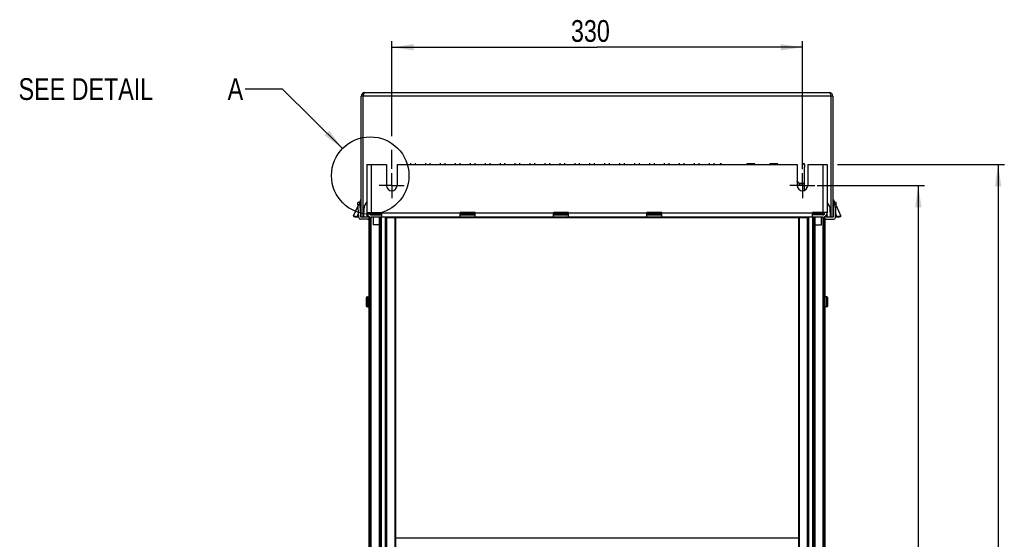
# Model space of a CAD drawing. Extents: x 0 to 841, y 0 to 594.
# Tile 134 of 135: x 505 to 663, y 344 to 427. Entities that reach past the tile are written whole.
import ezdxf

# ---------------------------------------------------------------- set-up
doc = ezdxf.new("R2010")
doc.units = 0
doc.header["$LTSCALE"] = 46.255
doc.linetypes.add('CENTER', pattern=[0.6, 0.375, -0.075, 0.075, -0.075])
doc.layers.get('0').update_dxf_attribs({"linetype": 'CONTINUOUS'})
for name, color, linetype in [('CHAMFERS', 7, 'CONTINUOUS'), ('DATUM_AXIS', 7, 'CONTINUOUS'), ('ROUNDS', 7, 'CONTINUOUS')]:
    doc.layers.add(name, color=color, linetype=linetype)
doc.styles.get("Standard").update_dxf_attribs({"font": 'txt', "width": 0.8})
doc.dimstyles.get("Standard").update_dxf_attribs({"dimtxt": 2.5, "dimasz": 2.5, "dimexe": 1.25, "dimexo": 0.625, "dimtad": 1, "dimcen": 2.5, "dimazin": 3, "dimtfac": 1, "dimtmove": 0, "dimatfit": 3})

# ---------------------------------------------------------------- blocks, each defined once
blk = doc.blocks.new('_FILLED')
at = {"color": 0, "linetype": 'BYBLOCK'}
blk.add_solid([(0, 0), (-1, 0.143), (-1, -0.143)], dxfattribs=at)
blk = doc.blocks.new('*D6')
at = {"color": 2, "linetype": 'CONTINUOUS'}
for p, q in [((632.69, 400.81), (649.96, 400.81)), ((648.96, 400.81), (648.96, 337.71)), ((648.96, 274.61), (648.96, 337.71)), ((632.92, 274.61), (649.96, 274.61))]:
    blk.add_line(p, q, dxfattribs=at)
at = {"color": 2, "linetype": 'CONTINUOUS', "xscale": 3.5, "yscale": 3.5, "zscale": 3.5}
for p, rotation in [((648.96, 400.81), 90), ((648.96, 274.61), 270)]:
    blk.add_blockref('_FILLED', p, dxfattribs=dict(at, rotation=rotation))
at = {"color": 5, "linetype": 'CONTINUOUS', "width": 0.8}
blk.add_text('631', height=3.5, rotation=90, dxfattribs=at).set_placement((648.08, 333.51))
blk = doc.blocks.new('*D8')
at = {"color": 2, "linetype": 'CONTINUOUS'}
for p, q in [((635.98, 404.21), (662.79, 404.21)), ((661.79, 404.21), (661.79, 338.21)), ((661.79, 272.21), (661.79, 338.21)), ((634.55, 272.21), (662.79, 272.21))]:
    blk.add_line(p, q, dxfattribs=at)
at = {"color": 2, "linetype": 'CONTINUOUS', "xscale": 3.5, "yscale": 3.5, "zscale": 3.5}
for p, rotation in [((661.79, 404.21), 90), ((661.79, 272.21), 270)]:
    blk.add_blockref('_FILLED', p, dxfattribs=dict(at, rotation=rotation))
at = {"color": 5, "linetype": 'CONTINUOUS', "width": 0.8}
blk.add_text('660', height=3.5, rotation=90, dxfattribs=at).set_placement((660.91, 334.01))
blk = doc.blocks.new('*D13')
at = {"color": 2, "linetype": 'CONTINUOUS'}
for p, q in [((564.34, 408.77), (564.34, 424.04)), ((564.34, 423.04), (597.34, 423.04)), ((630.34, 423.04), (597.34, 423.04)), ((630.34, 403.45), (630.34, 424.04)), ((564.34, 403.52), (564.34, 406.55))]:
    blk.add_line(p, q, dxfattribs=at)
at = {"color": 2, "linetype": 'CONTINUOUS', "xscale": 3.5, "yscale": 3.5, "zscale": 3.5, "rotation": 180}
blk.add_blockref('_FILLED', (564.34, 423.04), dxfattribs=at)
at = {"color": 2, "linetype": 'CONTINUOUS', "xscale": 3.5, "yscale": 3.5, "zscale": 3.5}
blk.add_blockref('_FILLED', (630.34, 423.04), dxfattribs=at)
at = {"color": 5, "linetype": 'CONTINUOUS', "width": 0.8}
blk.add_text('330', height=3.5, dxfattribs=at).set_placement((593.14, 423.91))

msp = doc.modelspace()

# ---------------------------------------------------------------- linework, layer by layer
at = {"color": 2, "linetype": 'CONTINUOUS'}
for p, q in [((546.764, 416.325), (540.764, 416.325)), ((556.451, 406.786), (546.764, 416.325))]:
    msp.add_line(p, q, dxfattribs=at)
at = {"color": 7, "linetype": 'CONTINUOUS'}
for p, q in [((559.441, 395.791), (559.441, 415.191)), ((635.241, 415.191), (559.441, 415.191)), ((559.741, 395.791), (559.741, 415.191)), ((560.041, 415.791), (634.641, 415.791)), ((634.941, 395.791), (634.941, 415.191)), ((635.241, 415.191), (635.241, 395.791)), ((561.041, 404.211), (561.041, 396.511)), ((561.041, 404.211), (563.491, 404.211)), ((563.491, 404.211), (563.491, 400.811)), ((565.191, 404.211), (565.191, 400.811)), ((565.191, 404.211), (629.491, 404.211)), ((567.341, 404.391), (567.341, 404.211)), ((568.141, 404.211), (568.141, 404.391)), ((569.741, 404.391), (569.741, 404.211)), ((570.541, 404.211), (570.541, 404.391)), ((572.141, 404.391), (572.141, 404.211)), ((572.941, 404.211), (572.941, 404.391)), ((574.541, 404.391), (574.541, 404.211)), ((575.341, 404.211), (575.341, 404.391)), ((576.941, 404.391), (576.941, 404.211)), ((577.741, 404.211), (577.741, 404.391)), ((579.341, 404.391), (579.341, 404.211)), ((580.141, 404.211), (580.141, 404.391)), ((581.741, 404.391), (581.741, 404.211)), ((582.541, 404.211), (582.541, 404.391)), ((584.141, 404.391), (584.141, 404.211)), ((584.941, 404.211), (584.941, 404.391)), ((586.541, 404.391), (586.541, 404.211)), ((587.341, 404.211), (587.341, 404.391)), ((588.941, 404.391), (588.941, 404.211)), ((589.741, 404.211), (589.741, 404.391)), ((591.341, 404.391), (591.341, 404.211)), ((592.141, 404.211), (592.141, 404.391)), ((593.741, 404.391), (593.741, 404.211)), ((594.541, 404.211), (594.541, 404.391)), ((596.141, 404.391), (596.141, 404.211)), ((596.941, 404.211), (596.941, 404.391)), ((598.541, 404.391), (598.541, 404.211)), ((599.341, 404.211), (599.341, 404.391)), ((600.941, 404.391), (600.941, 404.211)), ((601.741, 404.211), (601.741, 404.391)), ((603.341, 404.391), (603.341, 404.211)), ((604.141, 404.211), (604.141, 404.391)), ((605.741, 404.391), (605.741, 404.211)), ((606.541, 404.211), (606.541, 404.391)), ((608.141, 404.391), (608.141, 404.211)), ((608.941, 404.211), (608.941, 404.391)), ((610.541, 404.391), (610.541, 404.211)), ((611.341, 404.211), (611.341, 404.391)), ((612.941, 404.391), (612.941, 404.211)), ((613.741, 404.211), (613.741, 404.391)), ((615.341, 404.391), (615.341, 404.211)), ((616.141, 404.211), (616.141, 404.391)), ((617.142, 404.211), (617.143, 404.214)), ((617.143, 404.214), (617.144, 404.219)), ((617.144, 404.219), (617.146, 404.225)), ((617.146, 404.225), (617.148, 404.231)), ((617.148, 404.231), (617.15, 404.236)), ((617.15, 404.236), (617.152, 404.242)), ((617.152, 404.242), (617.154, 404.247)), ((617.154, 404.247), (617.156, 404.253)), ((617.156, 404.253), (617.158, 404.259)), ((617.158, 404.259), (617.16, 404.264)), ((617.16, 404.264), (617.163, 404.27)), ((617.163, 404.27), (617.165, 404.275)), ((617.165, 404.275), (617.167, 404.281)), ((617.167, 404.281), (617.169, 404.286)), ((617.169, 404.286), (617.171, 404.292)), ((617.171, 404.292), (617.174, 404.297)), ((617.174, 404.297), (617.176, 404.303)), ((617.176, 404.303), (617.179, 404.308)), ((617.179, 404.308), (617.181, 404.314)), ((617.181, 404.314), (617.183, 404.319)), ((617.183, 404.319), (617.186, 404.325)), ((617.186, 404.325), (617.188, 404.33)), ((617.188, 404.33), (617.191, 404.336)), ((617.191, 404.336), (617.193, 404.341)), ((617.193, 404.341), (617.196, 404.347)), ((617.196, 404.347), (617.199, 404.352)), ((617.199, 404.352), (617.201, 404.358)), ((617.199, 404.211), (617.201, 404.216)), ((617.201, 404.216), (617.204, 404.222)), ((617.204, 404.222), (617.207, 404.227)), ((617.205, 404.366), (617.208, 404.371)), ((617.207, 404.227), (617.209, 404.233)), ((617.208, 404.371), (617.211, 404.377)), ((617.209, 404.233), (617.212, 404.238)), ((617.211, 404.377), (617.214, 404.382)), ((617.212, 404.238), (617.215, 404.243)), ((617.214, 404.382), (617.216, 404.388)), ((617.215, 404.243), (617.218, 404.249)), ((617.216, 404.388), (617.218, 404.391)), ((617.218, 404.249), (617.221, 404.254)), ((617.221, 404.254), (617.224, 404.26)), ((617.224, 404.26), (617.227, 404.265)), ((617.227, 404.265), (617.23, 404.27)), ((617.23, 404.27), (617.233, 404.276)), ((617.233, 404.276), (617.236, 404.281)), ((617.236, 404.281), (617.239, 404.286)), ((617.239, 404.286), (617.242, 404.292)), ((617.242, 404.292), (617.245, 404.297)), ((617.245, 404.297), (617.248, 404.302)), ((617.248, 404.302), (617.251, 404.308)), ((617.251, 404.308), (617.254, 404.313)), ((617.254, 404.313), (617.258, 404.318)), ((617.258, 404.318), (617.261, 404.324)), ((617.261, 404.324), (617.264, 404.329)), ((617.264, 404.329), (617.268, 404.334)), ((617.268, 404.334), (617.271, 404.339)), ((617.271, 404.339), (617.274, 404.345)), ((617.274, 404.345), (617.278, 404.35)), ((617.278, 404.35), (617.281, 404.355)), ((617.281, 404.355), (617.285, 404.36)), ((617.285, 404.36), (617.288, 404.365)), ((617.288, 404.365), (617.292, 404.371)), ((617.292, 404.371), (617.295, 404.376)), ((617.295, 404.376), (617.299, 404.381)), ((617.299, 404.381), (617.303, 404.386)), ((617.303, 404.386), (617.306, 404.391)), ((621.391, 404.318), (621.391, 404.211)), ((622.691, 404.318), (621.391, 404.318)), ((622.541, 404.318), (622.541, 404.211)), ((622.691, 404.211), (622.691, 404.318)), ((625.091, 404.318), (625.091, 404.211)), ((626.391, 404.318), (625.091, 404.318)), ((625.741, 404.211), (625.741, 404.318)), ((626.391, 404.211), (626.391, 404.318)), ((629.491, 404.211), (629.491, 400.811)), ((630.475, 404.391), (630.479, 404.386)), ((630.479, 404.386), (630.482, 404.381)), ((630.482, 404.381), (630.486, 404.376)), ((630.486, 404.376), (630.49, 404.371)), ((630.49, 404.371), (630.493, 404.365)), ((630.493, 404.365), (630.497, 404.36)), ((630.497, 404.36), (630.5, 404.355)), ((630.5, 404.355), (630.504, 404.35)), ((630.504, 404.35), (630.507, 404.345)), ((630.507, 404.345), (630.51, 404.339)), ((630.51, 404.339), (630.514, 404.334)), ((630.514, 404.334), (630.517, 404.329)), ((630.517, 404.329), (630.52, 404.324)), ((630.52, 404.324), (630.524, 404.318)), ((630.524, 404.318), (630.527, 404.313)), ((630.527, 404.313), (630.53, 404.308)), ((630.53, 404.308), (630.533, 404.302)), ((630.533, 404.302), (630.536, 404.297)), ((630.536, 404.297), (630.54, 404.292)), ((630.54, 404.292), (630.543, 404.286)), ((630.543, 404.286), (630.546, 404.281)), ((630.546, 404.281), (630.549, 404.276)), ((630.549, 404.276), (630.552, 404.27)), ((630.552, 404.27), (630.555, 404.265)), ((630.555, 404.265), (630.558, 404.26)), ((630.558, 404.26), (630.561, 404.254)), ((630.561, 404.254), (630.563, 404.249)), ((630.563, 404.391), (630.565, 404.388)), ((630.563, 404.249), (630.566, 404.243)), ((630.565, 404.388), (630.568, 404.382)), ((630.566, 404.243), (630.569, 404.238)), ((630.568, 404.382), (630.571, 404.377)), ((630.569, 404.238), (630.572, 404.233)), ((630.571, 404.377), (630.573, 404.371)), ((630.572, 404.233), (630.575, 404.227)), ((630.573, 404.371), (630.576, 404.366)), ((630.575, 404.227), (630.577, 404.222)), ((630.576, 404.366), (630.579, 404.36)), ((630.577, 404.222), (630.58, 404.216)), ((630.579, 404.36), (630.581, 404.355)), ((630.58, 404.216), (630.583, 404.211)), ((630.581, 404.355), (630.584, 404.35)), ((630.583, 404.211), (630.585, 404.205)), ((630.584, 404.35), (630.587, 404.344)), ((630.585, 404.205), (630.588, 404.2)), ((630.587, 404.344), (630.589, 404.339)), ((630.588, 404.2), (630.591, 404.194)), ((630.589, 404.339), (630.592, 404.333)), ((630.591, 404.194), (630.593, 404.189)), ((630.592, 404.333), (630.594, 404.328)), ((630.593, 404.189), (630.596, 404.184)), ((630.594, 404.328), (630.597, 404.322)), ((630.596, 404.184), (630.598, 404.178)), ((630.597, 404.322), (630.599, 404.317)), ((630.598, 404.178), (630.6, 404.173)), ((630.599, 404.317), (630.602, 404.311)), ((630.6, 404.173), (630.603, 404.167)), ((630.602, 404.311), (630.604, 404.306)), ((630.603, 404.167), (630.605, 404.161)), ((630.604, 404.306), (630.606, 404.3)), ((630.605, 404.161), (630.608, 404.156)), ((630.606, 404.3), (630.609, 404.295)), ((630.609, 404.295), (630.611, 404.289)), ((630.611, 404.289), (630.613, 404.284)), ((630.611, 404.148), (630.613, 404.142)), ((630.613, 404.284), (630.616, 404.278)), ((630.613, 404.142), (630.616, 404.137)), ((630.616, 404.278), (630.618, 404.272)), ((630.616, 404.137), (630.618, 404.131)), ((630.618, 404.272), (630.62, 404.267)), ((630.618, 404.131), (630.62, 404.126)), ((630.62, 404.267), (630.622, 404.261)), ((630.62, 404.126), (630.622, 404.12)), ((630.622, 404.261), (630.624, 404.256)), ((630.622, 404.12), (630.624, 404.114)), ((630.624, 404.256), (630.626, 404.25)), ((630.624, 404.114), (630.626, 404.109)), ((630.626, 404.25), (630.628, 404.245)), ((630.626, 404.109), (630.628, 404.103)), ((630.628, 404.245), (630.63, 404.239)), ((630.628, 404.103), (630.63, 404.098)), ((630.63, 404.239), (630.632, 404.233)), ((630.63, 404.098), (630.632, 404.092)), ((630.632, 404.233), (630.634, 404.228)), ((630.632, 404.092), (630.634, 404.086)), ((630.634, 404.228), (630.636, 404.222)), ((630.634, 404.086), (630.636, 404.081)), ((630.636, 404.222), (630.638, 404.217)), ((630.636, 404.081), (630.638, 404.075)), ((630.638, 404.217), (630.64, 404.211)), ((630.638, 404.075), (630.64, 404.07)), ((630.64, 404.211), (630.642, 404.205)), ((630.64, 404.07), (630.642, 404.064)), ((630.642, 404.205), (630.643, 404.2)), ((630.642, 404.064), (630.643, 404.058)), ((630.643, 404.2), (630.645, 404.194)), ((630.643, 404.058), (630.645, 404.053)), ((630.648, 404.186), (630.649, 404.18)), ((630.648, 404.044), (630.649, 404.039)), ((630.649, 404.18), (630.651, 404.174)), ((630.649, 404.039), (630.651, 404.033)), ((630.651, 404.174), (630.653, 404.169)), ((630.651, 404.033), (630.653, 404.027)), ((630.653, 404.169), (630.654, 404.163)), ((630.653, 404.027), (630.654, 404.022)), ((630.654, 404.163), (630.656, 404.157)), ((630.654, 404.022), (630.656, 404.016)), ((630.656, 404.157), (630.657, 404.152)), ((630.656, 404.016), (630.657, 404.01)), ((630.657, 404.152), (630.659, 404.146)), ((630.657, 404.01), (630.659, 404.005)), ((630.659, 404.146), (630.66, 404.14)), ((630.659, 404.005), (630.66, 403.999)), ((630.66, 404.14), (630.661, 404.135)), ((630.66, 403.999), (630.661, 403.993)), ((630.661, 404.135), (630.663, 404.129)), ((630.661, 403.993), (630.663, 403.988)), ((630.663, 404.129), (630.664, 404.123)), ((630.663, 403.988), (630.664, 403.982)), ((630.664, 404.123), (630.665, 404.118)), ((630.664, 403.982), (630.665, 403.976)), ((630.665, 404.118), (630.667, 404.112)), ((630.665, 403.976), (630.667, 403.971)), ((630.667, 404.112), (630.668, 404.106)), ((630.667, 403.971), (630.668, 403.965)), ((630.668, 404.106), (630.669, 404.101)), ((630.668, 403.965), (630.669, 403.959)), ((630.669, 404.101), (630.67, 404.095)), ((630.669, 403.959), (630.67, 403.954)), ((630.67, 404.095), (630.672, 404.089)), ((630.67, 403.954), (630.672, 403.948)), ((630.672, 404.089), (630.673, 404.084)), ((630.672, 403.948), (630.673, 403.942)), ((630.673, 404.084), (630.674, 404.078)), ((630.673, 403.942), (630.674, 403.936)), ((630.674, 404.078), (630.675, 404.072)), ((630.674, 403.936), (630.675, 403.931)), ((630.675, 404.072), (630.676, 404.066)), ((630.675, 403.931), (630.676, 403.925)), ((630.676, 404.066), (630.677, 404.061)), ((630.676, 403.925), (630.677, 403.919)), ((630.677, 404.061), (630.678, 404.055)), ((630.677, 403.919), (630.678, 403.914)), ((630.678, 404.055), (630.679, 404.049)), ((630.678, 403.914), (630.679, 403.908)), ((630.679, 404.049), (630.679, 404.043)), ((630.679, 404.043), (630.68, 404.038)), ((630.679, 403.908), (630.679, 403.902)), ((630.679, 403.902), (630.68, 403.896)), ((630.68, 404.038), (630.681, 404.032)), ((630.68, 403.896), (630.681, 403.891)), ((630.681, 404.032), (630.682, 404.026)), ((630.681, 403.891), (630.682, 403.885)), ((630.682, 404.026), (630.683, 404.021)), ((630.682, 403.885), (630.683, 403.879)), ((630.683, 404.021), (630.683, 404.015)), ((630.683, 404.015), (630.684, 404.009)), ((630.683, 403.879), (630.683, 403.873)), ((630.683, 403.873), (630.684, 403.868)), ((630.685, 404), (630.686, 403.995)), ((630.685, 403.859), (630.686, 403.853)), ((630.686, 403.995), (630.686, 403.989)), ((630.686, 403.989), (630.687, 403.983)), ((630.686, 403.853), (630.686, 403.848)), ((630.686, 403.848), (630.687, 403.842)), ((630.687, 403.983), (630.687, 403.977)), ((630.687, 403.977), (630.688, 403.972)), ((630.687, 403.842), (630.687, 403.836)), ((630.687, 403.836), (630.688, 403.83)), ((630.688, 403.972), (630.688, 403.966)), ((630.688, 403.966), (630.688, 403.96)), ((630.688, 403.96), (630.689, 403.954)), ((630.688, 403.83), (630.688, 403.825)), ((630.688, 403.825), (630.688, 403.819)), ((630.688, 403.819), (630.689, 403.813)), ((630.689, 403.954), (630.689, 403.949)), ((630.689, 403.949), (630.689, 403.943)), ((630.689, 403.943), (630.69, 403.937)), ((630.689, 403.813), (630.689, 403.807)), ((630.689, 403.807), (630.689, 403.801)), ((630.689, 403.801), (630.69, 403.796)), ((630.69, 403.937), (630.69, 403.931)), ((630.69, 403.931), (630.69, 403.926)), ((630.69, 403.926), (630.69, 403.92)), ((630.69, 403.92), (630.69, 403.914)), ((630.69, 403.914), (630.691, 403.908)), ((630.69, 403.796), (630.69, 403.79)), ((630.69, 403.79), (630.69, 403.784)), ((630.69, 403.784), (630.69, 403.778)), ((630.69, 403.778), (630.69, 403.773)), ((630.69, 403.773), (630.691, 403.767)), ((630.691, 403.908), (630.691, 403.903)), ((630.691, 403.903), (630.691, 403.897)), ((630.691, 403.897), (630.691, 403.753)), ((630.691, 403.767), (630.691, 403.761)), ((630.691, 403.761), (630.691, 403.755)), ((630.691, 400.036), (630.691, 403.755)), ((631.191, 404.211), (631.191, 400.811)), ((631.191, 404.211), (633.641, 404.211)), ((633.641, 404.211), (633.641, 396.511)), ((629.497, 401.439), (629.491, 401.442)), ((629.503, 401.435), (629.497, 401.439)), ((629.501, 400.695), (629.499, 400.693)), ((629.508, 400.699), (629.501, 400.695)), ((629.51, 401.431), (629.503, 401.435)), ((629.514, 400.703), (629.508, 400.699)), ((629.516, 401.427), (629.51, 401.431)), ((629.521, 400.706), (629.514, 400.703)), ((629.523, 401.423), (629.516, 401.427)), ((629.527, 400.71), (629.521, 400.706)), ((629.529, 401.419), (629.523, 401.423)), ((629.533, 400.714), (629.527, 400.71)), ((629.535, 401.415), (629.529, 401.419)), ((629.54, 400.718), (629.533, 400.714)), ((629.542, 401.411), (629.535, 401.415)), ((629.546, 400.723), (629.54, 400.718)), ((629.548, 401.407), (629.542, 401.411)), ((629.552, 400.727), (629.546, 400.723)), ((629.554, 401.403), (629.548, 401.407)), ((629.559, 400.731), (629.552, 400.727)), ((629.561, 401.399), (629.554, 401.403)), ((629.565, 400.735), (629.559, 400.731)), ((629.567, 401.395), (629.561, 401.399)), ((629.571, 400.739), (629.565, 400.735)), ((629.573, 401.39), (629.567, 401.395)), ((629.577, 400.744), (629.571, 400.739)), ((629.579, 401.386), (629.573, 401.39)), ((629.585, 401.382), (629.579, 401.386)), ((629.592, 401.377), (629.585, 401.382)), ((629.592, 400.754), (629.585, 400.749)), ((629.598, 401.373), (629.592, 401.377)), ((629.598, 400.758), (629.592, 400.754)), ((629.604, 401.368), (629.598, 401.373)), ((629.604, 400.763), (629.598, 400.758)), ((629.61, 401.364), (629.604, 401.368)), ((629.61, 400.767), (629.604, 400.763)), ((629.614, 401.361), (629.61, 401.364)), ((629.614, 400.77), (629.61, 400.767)), ((629.618, 401.358), (629.614, 401.361)), ((629.618, 400.773), (629.614, 400.77)), ((629.622, 401.355), (629.618, 401.358)), ((629.622, 400.776), (629.618, 400.773)), ((629.626, 401.352), (629.622, 401.355)), ((629.626, 400.779), (629.622, 400.776)), ((629.63, 401.348), (629.626, 401.352)), ((629.63, 400.783), (629.626, 400.779)), ((629.634, 400.786), (629.63, 400.783)), ((629.638, 400.789), (629.634, 400.786)), ((629.64, 401.341), (629.636, 401.344)), ((629.642, 400.792), (629.638, 400.789)), ((629.644, 401.337), (629.64, 401.341)), ((629.646, 400.795), (629.642, 400.792)), ((629.648, 401.334), (629.644, 401.337)), ((629.65, 400.798), (629.646, 400.795)), ((629.652, 401.331), (629.648, 401.334)), ((629.654, 400.802), (629.65, 400.798)), ((629.656, 401.328), (629.652, 401.331)), ((629.658, 400.805), (629.654, 400.802)), ((629.66, 401.324), (629.656, 401.328)), ((629.662, 400.808), (629.658, 400.805)), ((629.664, 401.321), (629.66, 401.324)), ((629.668, 401.318), (629.664, 401.321)), ((629.672, 401.314), (629.668, 401.318)), ((629.672, 400.817), (629.668, 400.813)), ((629.676, 401.311), (629.672, 401.314)), ((629.676, 400.82), (629.672, 400.817)), ((629.68, 401.307), (629.676, 401.311)), ((629.68, 400.824), (629.676, 400.82)), ((629.684, 401.304), (629.68, 401.307)), ((629.684, 400.827), (629.68, 400.824)), ((629.688, 401.3), (629.684, 401.304)), ((629.688, 400.831), (629.684, 400.827)), ((629.692, 401.296), (629.688, 401.3)), ((629.692, 400.835), (629.688, 400.831)), ((629.696, 401.293), (629.692, 401.296)), ((629.696, 400.838), (629.692, 400.835)), ((629.7, 401.289), (629.696, 401.293)), ((629.7, 400.842), (629.696, 400.838)), ((629.704, 401.285), (629.7, 401.289)), ((629.704, 400.846), (629.7, 400.842)), ((629.708, 401.281), (629.704, 401.285)), ((629.708, 400.85), (629.704, 400.846)), ((629.713, 401.277), (629.708, 401.281)), ((629.713, 400.854), (629.708, 400.85)), ((629.717, 401.273), (629.713, 401.277)), ((629.717, 400.858), (629.713, 400.854)), ((629.721, 401.269), (629.717, 401.273)), ((629.721, 400.862), (629.717, 400.858)), ((629.725, 401.265), (629.721, 401.269)), ((629.725, 400.866), (629.721, 400.862)), ((629.729, 401.261), (629.725, 401.265)), ((629.729, 400.87), (629.725, 400.866)), ((629.734, 401.257), (629.729, 401.261)), ((629.734, 400.874), (629.729, 400.87)), ((629.738, 401.253), (629.734, 401.257)), ((629.738, 400.878), (629.734, 400.874)), ((629.742, 401.248), (629.738, 401.253)), ((629.742, 400.883), (629.738, 400.878)), ((629.747, 401.244), (629.742, 401.248)), ((629.747, 400.887), (629.742, 400.883)), ((629.751, 401.24), (629.747, 401.244)), ((629.751, 400.891), (629.747, 400.887)), ((629.755, 401.235), (629.751, 401.24)), ((629.755, 400.896), (629.751, 400.891)), ((629.76, 401.231), (629.755, 401.235)), ((629.76, 400.9), (629.755, 400.896)), ((629.764, 401.226), (629.76, 401.231)), ((629.764, 400.905), (629.76, 400.9)), ((629.768, 401.221), (629.764, 401.226)), ((629.768, 400.91), (629.764, 400.905)), ((629.773, 401.217), (629.768, 401.221)), ((629.773, 400.914), (629.768, 400.91)), ((629.777, 401.212), (629.773, 401.217)), ((629.777, 400.919), (629.773, 400.914)), ((629.782, 401.207), (629.777, 401.212)), ((629.782, 400.924), (629.777, 400.919)), ((629.782, 401.207), (630.691, 401.207)), ((629.783, 401.206), (629.782, 401.207)), ((629.782, 400.924), (630.691, 400.924)), ((629.785, 401.205), (629.783, 401.206)), ((629.784, 400.926), (629.786, 400.927)), ((629.787, 401.204), (629.785, 401.205)), ((629.786, 400.927), (629.788, 400.927)), ((629.788, 401.203), (629.787, 401.204)), ((629.79, 401.202), (629.788, 401.203)), ((629.788, 400.927), (629.789, 400.928)), ((629.789, 400.928), (629.791, 400.929)), ((629.792, 401.201), (629.79, 401.202)), ((629.791, 400.929), (629.792, 400.93)), ((629.793, 401.2), (629.792, 401.201)), ((629.792, 400.93), (629.794, 400.931)), ((629.795, 401.199), (629.793, 401.2)), ((629.794, 400.931), (629.795, 400.932)), ((629.796, 401.198), (629.795, 401.199)), ((629.795, 400.932), (629.797, 400.933)), ((629.798, 401.197), (629.796, 401.198)), ((629.797, 400.933), (629.798, 400.934)), ((629.799, 401.196), (629.798, 401.197)), ((629.798, 400.934), (629.8, 400.935)), ((629.801, 401.195), (629.799, 401.196)), ((629.8, 400.935), (629.801, 400.936)), ((629.802, 401.194), (629.801, 401.195)), ((629.801, 400.936), (629.803, 400.937)), ((629.803, 401.193), (629.802, 401.194)), ((629.805, 401.192), (629.803, 401.193)), ((629.806, 401.191), (629.805, 401.192)), ((629.805, 400.939), (629.806, 400.94)), ((629.807, 401.19), (629.806, 401.191)), ((629.806, 400.94), (629.807, 400.941)), ((629.809, 401.189), (629.807, 401.19)), ((629.807, 400.941), (629.809, 400.942)), ((629.81, 401.189), (629.809, 401.189)), ((629.809, 400.942), (629.81, 400.943)), ((629.811, 401.188), (629.81, 401.189)), ((629.81, 400.943), (629.811, 400.943)), ((629.812, 401.187), (629.811, 401.188)), ((629.811, 400.943), (629.812, 400.944)), ((629.814, 401.186), (629.812, 401.187)), ((629.812, 400.944), (629.814, 400.945)), ((629.815, 401.185), (629.814, 401.186)), ((629.814, 400.945), (629.815, 400.946)), ((629.816, 401.184), (629.815, 401.185)), ((629.815, 400.946), (629.816, 400.947)), ((629.817, 401.183), (629.816, 401.184)), ((629.816, 400.947), (629.817, 400.948)), ((629.818, 401.182), (629.817, 401.183)), ((629.817, 400.948), (629.818, 400.949)), ((629.819, 401.181), (629.818, 401.182)), ((629.821, 401.18), (629.819, 401.181)), ((629.82, 400.951), (629.821, 400.952)), ((629.822, 401.179), (629.821, 401.18)), ((629.821, 400.952), (629.822, 400.952)), ((629.823, 401.178), (629.822, 401.179)), ((629.822, 400.952), (629.823, 400.953)), ((629.824, 401.177), (629.823, 401.178)), ((629.823, 400.953), (629.824, 400.954)), ((629.825, 401.176), (629.824, 401.177)), ((629.824, 400.954), (629.825, 400.955)), ((629.826, 401.175), (629.825, 401.176)), ((629.825, 400.955), (629.826, 400.956)), ((629.827, 401.174), (629.826, 401.175)), ((629.826, 400.956), (629.827, 400.957)), ((629.828, 401.173), (629.827, 401.174)), ((629.827, 400.957), (629.828, 400.958)), ((629.829, 401.172), (629.828, 401.173)), ((629.828, 400.958), (629.829, 400.959)), ((629.83, 401.172), (629.829, 401.172)), ((629.829, 400.959), (629.83, 400.96)), ((629.83, 401.171), (629.83, 401.172)), ((629.831, 401.17), (629.83, 401.171)), ((629.83, 400.96), (629.831, 400.961)), ((629.832, 401.169), (629.831, 401.17)), ((629.831, 400.961), (629.832, 400.962)), ((629.833, 401.168), (629.832, 401.169)), ((629.832, 400.962), (629.833, 400.963)), ((629.834, 401.167), (629.833, 401.168)), ((629.833, 400.963), (629.834, 400.964)), ((629.835, 401.166), (629.834, 401.167)), ((629.834, 400.964), (629.835, 400.965)), ((629.836, 401.165), (629.835, 401.166)), ((629.835, 400.966), (629.836, 400.967)), ((629.835, 400.965), (629.835, 400.966)), ((629.837, 401.164), (629.836, 401.165)), ((629.836, 400.967), (629.837, 400.968)), ((629.837, 401.163), (629.837, 401.164)), ((629.838, 401.162), (629.837, 401.163)), ((629.837, 400.968), (629.838, 400.969)), ((629.839, 401.161), (629.838, 401.162)), ((629.838, 400.969), (629.839, 400.969)), ((629.84, 401.16), (629.839, 401.161)), ((629.839, 400.969), (629.84, 400.97)), ((629.841, 401.159), (629.84, 401.16)), ((629.841, 401.158), (629.841, 401.159)), ((629.842, 401.157), (629.841, 401.158)), ((629.841, 400.973), (629.842, 400.974)), ((629.841, 400.972), (629.841, 400.973)), ((629.843, 401.156), (629.842, 401.157)), ((629.842, 400.974), (629.843, 400.975)), ((629.844, 401.155), (629.843, 401.156)), ((629.843, 400.975), (629.844, 400.976)), ((629.844, 401.154), (629.844, 401.155)), ((629.845, 401.153), (629.844, 401.154)), ((629.844, 400.977), (629.845, 400.978)), ((629.844, 400.976), (629.844, 400.977)), ((629.846, 401.152), (629.845, 401.153)), ((629.845, 400.978), (629.846, 400.979)), ((629.847, 401.152), (629.846, 401.152)), ((629.846, 400.979), (629.847, 400.98)), ((629.847, 401.151), (629.847, 401.152)), ((629.848, 401.15), (629.847, 401.151)), ((629.847, 400.98), (629.848, 400.981)), ((629.847, 400.98), (629.847, 400.98)), ((629.849, 401.149), (629.848, 401.15)), ((629.848, 400.981), (629.849, 400.982)), ((629.849, 401.148), (629.849, 401.149)), ((629.85, 401.147), (629.849, 401.148)), ((629.849, 400.983), (629.85, 400.984)), ((629.849, 400.982), (629.849, 400.983)), ((629.851, 401.146), (629.85, 401.147)), ((629.85, 400.984), (629.851, 400.985)), ((629.851, 401.145), (629.851, 401.146)), ((629.852, 401.144), (629.851, 401.145)), ((629.851, 400.986), (629.852, 400.987)), ((629.851, 400.985), (629.851, 400.986)), ((629.852, 401.143), (629.852, 401.144)), ((629.853, 401.142), (629.852, 401.143)), ((629.852, 400.988), (629.853, 400.989)), ((629.852, 400.987), (629.852, 400.988)), ((629.854, 401.141), (629.853, 401.142)), ((629.853, 400.989), (629.854, 400.99)), ((629.854, 401.14), (629.854, 401.141)), ((629.855, 401.139), (629.854, 401.14)), ((629.854, 400.991), (629.855, 400.992)), ((629.854, 400.99), (629.854, 400.991)), ((629.855, 401.138), (629.855, 401.139)), ((629.856, 401.137), (629.855, 401.138)), ((629.855, 400.993), (629.856, 400.994)), ((629.855, 400.992), (629.855, 400.993)), ((629.856, 401.136), (629.856, 401.137)), ((629.857, 401.135), (629.856, 401.136)), ((629.856, 400.995), (629.857, 400.996)), ((629.856, 400.994), (629.856, 400.995)), ((629.858, 401.134), (629.857, 401.135)), ((629.857, 400.996), (629.858, 400.997)), ((629.858, 401.133), (629.858, 401.134)), ((629.859, 401.132), (629.858, 401.133)), ((629.858, 400.998), (629.859, 400.999)), ((629.858, 400.997), (629.858, 400.998)), ((629.859, 401.131), (629.859, 401.132)), ((629.86, 401.13), (629.859, 401.131)), ((629.859, 401), (629.86, 401.001)), ((629.859, 400.999), (629.859, 401)), ((629.86, 401.129), (629.86, 401.13)), ((629.86, 401.128), (629.86, 401.129)), ((629.861, 401.127), (629.86, 401.128)), ((629.86, 401.003), (629.861, 401.004)), ((629.86, 401.002), (629.86, 401.003)), ((629.86, 401.001), (629.86, 401.002)), ((629.861, 401.126), (629.861, 401.127)), ((629.861, 401.005), (629.862, 401.006)), ((629.861, 401.004), (629.861, 401.005)), ((629.863, 401.124), (629.862, 401.125)), ((629.862, 401.007), (629.863, 401.008)), ((629.862, 401.006), (629.862, 401.007)), ((629.863, 401.123), (629.863, 401.124)), ((629.863, 401.122), (629.863, 401.123)), ((629.864, 401.121), (629.863, 401.122)), ((629.863, 401.009), (629.864, 401.01)), ((629.863, 401.008), (629.863, 401.009)), ((629.864, 401.12), (629.864, 401.121)), ((629.865, 401.119), (629.864, 401.12)), ((629.864, 401.012), (629.865, 401.013)), ((629.864, 401.011), (629.864, 401.012)), ((629.864, 401.01), (629.864, 401.011)), ((629.865, 401.118), (629.865, 401.119)), ((629.865, 401.117), (629.865, 401.118)), ((629.866, 401.116), (629.865, 401.117)), ((629.865, 401.014), (629.866, 401.015)), ((629.866, 401.115), (629.866, 401.116)), ((629.866, 401.114), (629.866, 401.115)), ((629.867, 401.113), (629.866, 401.114)), ((629.866, 401.017), (629.867, 401.018)), ((629.866, 401.016), (629.866, 401.017)), ((629.866, 401.015), (629.866, 401.016)), ((629.867, 401.112), (629.867, 401.113)), ((629.867, 401.111), (629.867, 401.112)), ((629.867, 401.02), (629.868, 401.021)), ((629.867, 401.019), (629.867, 401.02)), ((629.867, 401.018), (629.867, 401.019)), ((629.868, 401.109), (629.868, 401.11)), ((629.868, 401.108), (629.868, 401.109)), ((629.869, 401.107), (629.868, 401.108)), ((629.868, 401.023), (629.869, 401.024)), ((629.868, 401.022), (629.868, 401.023)), ((629.868, 401.021), (629.868, 401.022)), ((629.869, 401.106), (629.869, 401.107)), ((629.869, 401.105), (629.869, 401.106)), ((629.87, 401.104), (629.869, 401.105)), ((629.869, 401.026), (629.87, 401.027)), ((629.869, 401.025), (629.869, 401.026)), ((629.87, 401.103), (629.87, 401.104)), ((629.87, 401.102), (629.87, 401.103)), ((629.87, 401.101), (629.87, 401.102)), ((629.871, 401.1), (629.87, 401.101)), ((629.87, 401.03), (629.871, 401.031)), ((629.87, 401.029), (629.87, 401.03)), ((629.87, 401.028), (629.87, 401.029)), ((629.87, 401.027), (629.87, 401.028)), ((629.871, 401.099), (629.871, 401.1)), ((629.871, 401.098), (629.871, 401.099)), ((629.871, 401.097), (629.871, 401.098)), ((629.871, 401.034), (629.872, 401.035)), ((629.871, 401.033), (629.871, 401.034)), ((629.871, 401.032), (629.871, 401.033)), ((629.871, 401.031), (629.871, 401.032)), ((629.872, 401.095), (629.872, 401.096)), ((629.872, 401.094), (629.872, 401.095)), ((629.872, 401.093), (629.872, 401.094)), ((629.872, 401.092), (629.872, 401.093)), ((629.873, 401.091), (629.872, 401.092)), ((629.872, 401.039), (629.873, 401.04)), ((629.872, 401.038), (629.872, 401.039)), ((629.872, 401.037), (629.872, 401.038)), ((629.872, 401.036), (629.872, 401.037)), ((629.873, 401.09), (629.873, 401.091)), ((629.873, 401.089), (629.873, 401.09)), ((629.873, 401.088), (629.873, 401.089)), ((629.873, 401.087), (629.873, 401.088)), ((629.873, 401.086), (629.873, 401.087)), ((629.874, 401.085), (629.873, 401.086)), ((629.873, 401.045), (629.874, 401.046)), ((629.873, 401.044), (629.873, 401.045)), ((629.873, 401.043), (629.873, 401.044)), ((629.873, 401.042), (629.873, 401.043)), ((629.873, 401.041), (629.873, 401.042)), ((629.873, 401.04), (629.873, 401.041)), ((629.874, 401.084), (629.874, 401.085)), ((629.874, 401.08), (629.874, 401.081)), ((629.874, 401.079), (629.874, 401.08)), ((629.874, 401.078), (629.874, 401.079)), ((629.874, 401.077), (629.874, 401.078)), ((629.874, 401.076), (629.874, 401.077)), ((629.875, 401.075), (629.874, 401.076)), ((629.874, 401.055), (629.875, 401.056)), ((629.874, 401.054), (629.874, 401.055)), ((629.874, 401.053), (629.874, 401.054)), ((629.874, 401.052), (629.874, 401.053)), ((629.874, 401.051), (629.874, 401.052)), ((629.874, 401.05), (629.874, 401.051)), ((629.874, 401.049), (629.874, 401.05)), ((629.874, 401.048), (629.874, 401.049)), ((629.874, 401.047), (629.874, 401.048)), ((629.875, 401.074), (629.875, 401.075)), ((629.875, 401.074), (629.875, 401.074)), ((629.875, 401.073), (629.875, 401.074)), ((629.875, 401.072), (629.875, 401.073)), ((629.875, 401.069), (629.875, 401.07)), ((629.875, 401.068), (629.875, 401.069)), ((629.875, 401.067), (629.875, 401.068)), ((629.875, 401.066), (629.875, 401.067)), ((629.875, 401.065), (629.875, 401.066)), ((629.875, 401.064), (629.875, 401.065)), ((629.875, 401.063), (629.875, 401.064)), ((629.875, 401.062), (629.875, 401.063)), ((629.875, 401.061), (629.875, 401.062)), ((629.875, 401.06), (629.875, 401.061)), ((629.875, 401.059), (629.875, 401.06)), ((629.875, 401.057), (629.875, 401.058)), ((629.875, 401.056), (629.875, 401.057)), ((558.934, 397.604), (558.147, 395.918)), ((559.035, 395.675), (558.908, 398.091)), ((559.085, 398.091), (558.908, 398.091)), ((559.229, 397.698), (558.929, 397.698)), ((559.085, 398.091), (559.208, 397.857)), ((559.394, 398.591), (559.15, 398.067)), ((559.441, 397.657), (559.167, 398.048)), ((559.226, 397.788), (559.229, 397.698)), ((559.229, 397.698), (559.329, 395.791)), ((559.429, 395.791), (559.325, 397.769)), ((559.332, 397.641), (559.441, 397.486)), ((559.35, 397.787), (559.441, 397.982)), ((559.354, 397.231), (559.441, 397.231)), ((559.829, 395.791), (559.905, 397.247)), ((559.985, 397.516), (560.341, 398.132)), ((634.696, 397.516), (634.341, 398.132)), ((634.852, 395.791), (634.776, 397.247)), ((635.515, 398.048), (635.241, 397.657)), ((635.241, 397.982), (635.331, 397.787)), ((635.241, 397.486), (635.349, 397.641)), ((635.241, 397.231), (635.328, 397.231)), ((635.356, 397.769), (635.252, 395.791)), ((635.288, 398.591), (635.532, 398.067)), ((635.352, 395.791), (635.452, 397.698)), ((635.452, 397.698), (635.456, 397.788)), ((635.753, 397.698), (635.452, 397.698)), ((635.474, 397.857), (635.596, 398.091)), ((635.773, 398.091), (635.596, 398.091)), ((635.647, 395.675), (635.773, 398.091)), ((635.748, 397.604), (636.534, 395.918)), ((558.169, 395.9), (558.147, 395.918)), ((558.169, 395.9), (558.186, 395.894)), ((558.186, 395.894), (558.204, 395.886)), ((558.204, 395.886), (558.225, 395.877)), ((558.225, 395.877), (558.247, 395.868)), ((558.247, 395.868), (558.271, 395.857)), ((558.271, 395.857), (558.298, 395.846)), ((558.298, 395.846), (558.326, 395.834)), ((558.326, 395.834), (558.355, 395.82)), ((558.355, 395.82), (558.387, 395.806)), ((558.387, 395.806), (558.419, 395.791)), ((558.419, 395.791), (559.029, 395.791)), ((558.752, 395.791), (558.541, 395.822)), ((558.752, 395.791), (559.001, 396.324)), ((559.329, 395.791), (560.529, 395.791)), ((559.441, 396.732), (559.38, 396.732)), ((560.347, 396.315), (560.329, 395.791)), ((560.341, 396.411), (560.37, 396.411)), ((560.37, 396.511), (560.37, 396.411)), ((560.37, 396.511), (562.741, 396.511)), ((560.529, 395.791), (560.534, 395.928)), ((560.729, 395.784), (560.726, 395.686)), ((560.817, 396.211), (560.817, 396.511)), ((560.817, 396.411), (633.864, 396.411)), ((560.941, 396.411), (560.941, 396.511)), ((561.041, 396.111), (562.741, 396.111)), ((561.041, 395.74), (561.041, 395.711)), ((562.741, 395.74), (561.041, 395.74)), ((561.091, 396.211), (562.741, 396.211)), ((561.241, 396.211), (561.241, 396.111)), ((561.441, 396.511), (561.441, 396.211)), ((562.701, 395.711), (562.701, 395.686)), ((562.741, 395.74), (562.741, 396.511)), ((563.301, 395.711), (563.301, 395.686)), ((564.981, 395.686), (629.701, 395.686)), ((575.341, 395.74), (575.341, 396.511)), ((577.741, 396.511), (575.341, 396.511)), ((577.741, 396.211), (575.341, 396.211)), ((575.341, 396.111), (577.741, 396.111)), ((577.741, 395.74), (575.341, 395.74)), ((577.741, 395.74), (577.741, 396.511)), ((590.341, 395.74), (590.341, 396.511)), ((592.741, 396.511), (590.341, 396.511)), ((592.741, 396.211), (590.341, 396.211)), ((590.341, 396.111), (592.741, 396.111)), ((592.741, 395.74), (590.341, 395.74)), ((592.741, 395.74), (592.741, 396.511)), ((605.341, 395.74), (605.341, 396.511)), ((607.741, 396.511), (605.341, 396.511)), ((607.741, 396.211), (605.341, 396.211)), ((605.341, 396.111), (607.741, 396.111)), ((607.741, 395.74), (605.341, 395.74)), ((607.741, 395.74), (607.741, 396.511)), ((631.381, 395.711), (631.381, 395.686)), ((631.941, 395.74), (631.941, 396.511)), ((634.311, 396.511), (631.941, 396.511)), ((631.941, 396.211), (633.59, 396.211)), ((633.641, 396.111), (631.941, 396.111)), ((633.641, 395.74), (631.941, 395.74)), ((631.981, 395.711), (631.981, 395.686)), ((633.241, 396.211), (633.241, 396.511)), ((633.441, 396.211), (633.441, 396.111)), ((633.641, 395.711), (633.641, 395.74)), ((633.741, 396.511), (633.741, 396.411)), ((633.864, 396.211), (633.864, 396.511)), ((633.956, 395.686), (633.952, 395.784)), ((634.147, 395.928), (634.152, 395.791)), ((634.152, 395.791), (635.352, 395.791)), ((634.311, 396.511), (634.311, 396.411)), ((634.311, 396.411), (634.341, 396.411)), ((634.352, 395.791), (634.334, 396.315)), ((635.302, 396.732), (635.241, 396.732)), ((635.929, 395.791), (635.653, 395.791)), ((635.681, 396.324), (635.929, 395.791)), ((635.779, 395.791), (635.929, 395.791)), ((635.929, 395.791), (635.78, 395.791)), ((636.14, 395.822), (635.929, 395.791)), ((635.93, 395.791), (636.262, 395.791)), ((636.262, 395.791), (636.295, 395.806)), ((636.295, 395.806), (636.326, 395.82)), ((636.326, 395.82), (636.356, 395.834)), ((636.356, 395.834), (636.384, 395.846)), ((636.384, 395.846), (636.41, 395.857)), ((636.41, 395.857), (636.434, 395.868)), ((636.434, 395.868), (636.457, 395.877)), ((636.457, 395.877), (636.477, 395.886)), ((636.477, 395.886), (636.496, 395.894)), ((636.496, 395.894), (636.512, 395.9)), ((636.534, 395.918), (636.512, 395.9)), ((560.426, 395.391), (559.334, 395.391)), ((634.256, 395.391), (635.347, 395.391))]:
    msp.add_line(p, q, dxfattribs=at)
for points in [[(559.741, 415.191), (559.816, 415.42), (559.891, 415.615), (559.966, 415.745), (560.041, 415.791)], [(634.641, 415.791), (634.716, 415.745), (634.791, 415.615), (634.866, 415.42), (634.941, 415.191)], [(617.201, 404.358), (617.204, 404.363), (617.205, 404.366)], [(630.608, 404.156), (630.61, 404.15), (630.611, 404.148)], [(630.645, 404.194), (630.647, 404.189), (630.648, 404.186)], [(630.645, 404.053), (630.647, 404.047), (630.648, 404.044)], [(630.684, 404.009), (630.685, 404.003), (630.685, 404)], [(630.684, 403.868), (630.685, 403.862), (630.685, 403.859)], [(629.585, 400.749), (629.579, 400.745), (629.577, 400.744)], [(629.636, 401.344), (629.634, 401.345), (629.63, 401.348)], [(629.668, 400.813), (629.664, 400.81), (629.662, 400.808)], [(629.782, 400.924), (629.783, 400.925), (629.784, 400.926)], [(629.803, 400.937), (629.803, 400.938), (629.805, 400.939)], [(629.818, 400.949), (629.819, 400.95), (629.82, 400.951)], [(629.84, 400.97), (629.84, 400.971), (629.841, 400.972)], [(629.862, 401.125), (629.862, 401.125), (629.861, 401.126)], [(629.865, 401.013), (629.865, 401.013), (629.865, 401.014)], [(629.868, 401.11), (629.868, 401.11), (629.867, 401.111)], [(629.869, 401.024), (629.869, 401.024), (629.869, 401.025)], [(629.872, 401.096), (629.872, 401.096), (629.871, 401.097)], [(629.872, 401.035), (629.872, 401.035), (629.872, 401.036)], [(629.874, 401.083), (629.874, 401.083), (629.874, 401.084)], [(629.874, 401.081), (629.874, 401.082), (629.874, 401.083)], [(629.874, 401.046), (629.874, 401.046), (629.874, 401.047)], [(629.875, 401.07), (629.875, 401.071), (629.875, 401.072)], [(629.875, 401.058), (629.875, 401.058), (629.875, 401.059)], [(559.29, 397.873), (559.281, 397.878), (559.268, 397.88), (559.251, 397.876), (559.23, 397.869), (559.208, 397.857)], [(559.208, 397.857), (559.217, 397.836), (559.223, 397.812), (559.226, 397.788)], [(559.325, 397.769), (559.32, 397.776), (559.306, 397.782), (559.284, 397.786), (559.256, 397.788), (559.226, 397.788)], [(559.329, 397.701), (559.324, 397.702), (559.311, 397.701), (559.289, 397.701), (559.261, 397.699), (559.229, 397.698)], [(559.394, 398.591), (559.396, 398.591), (559.397, 398.578), (559.395, 398.548), (559.392, 398.5), (559.386, 398.432), (559.377, 398.346), (559.366, 398.241), (559.353, 398.119), (559.338, 397.979), (559.321, 397.829)], [(635.361, 397.829), (635.344, 397.979), (635.328, 398.119), (635.315, 398.241), (635.304, 398.345), (635.296, 398.432), (635.29, 398.5), (635.286, 398.548), (635.285, 398.578), (635.285, 398.591), (635.288, 398.591)], [(635.452, 397.698), (635.422, 397.699), (635.395, 397.701), (635.372, 397.701), (635.358, 397.702), (635.352, 397.701)], [(635.356, 397.769), (635.361, 397.776), (635.375, 397.782), (635.396, 397.786), (635.424, 397.788), (635.456, 397.788)], [(635.392, 397.873), (635.4, 397.878), (635.413, 397.88), (635.431, 397.876), (635.452, 397.869), (635.474, 397.857)], [(635.456, 397.788), (635.458, 397.812), (635.465, 397.836), (635.474, 397.857)], [(558.541, 395.822), (558.491, 395.83), (558.298, 395.866), (558.182, 395.895), (558.169, 395.9)], [(560.817, 396.348), (560.863, 396.304), (560.972, 396.237), (561.091, 396.211)], [(633.59, 396.211), (633.709, 396.237), (633.819, 396.305), (633.864, 396.348)], [(636.512, 395.9), (636.499, 395.895), (636.383, 395.866), (636.19, 395.83), (636.14, 395.822)]]:
    msp.add_lwpolyline(points, dxfattribs=at)
at = {"color": 2, "linetype": 'CONTINUOUS'}
msp.add_circle((560.887, 402.418), 6.226, dxfattribs=at)
at = {"color": 7, "linetype": 'CONTINUOUS'}
for centre, radius, start, end in [((560.041, 415.191), 0.6, 90, 180), ((560.041, 415.191), 0.3, 147.57471, 180), ((634.641, 415.191), 0.6, 0, 90), ((634.641, 415.191), 0.3, 0, 32.42536), ((564.341, 400.811), 0.85, 180, 360), ((630.341, 400.811), 0.85, 180, 360), ((558.941, 398.802), 0.5, 334.99996, 359.78802), ((635.741, 398.802), 0.5, 180.20662, 205.00004), ((559.085, 397.991), 0.1, 35, 90), ((559.126, 397.758), 0.2, 3, 34.99984), ((560.505, 397.216), 0.6, 150, 177), ((634.177, 397.216), 0.6, 3, 30), ((635.556, 397.758), 0.2, 145.00016, 177), ((635.596, 397.991), 0.1, 90, 145), ((559.334, 395.691), 0.3, 183, 270), ((561.041, 396.411), 0.671, 180, 270), ((561.041, 396.411), 0.3, 221.81031, 270), ((561.141, 396.411), 0.2, 180, 269.99731), ((633.541, 396.411), 0.2, 270, 360), ((633.641, 396.411), 0.671, 270, 360), ((633.641, 396.411), 0.3, 270, 318.18969), ((635.347, 395.691), 0.3, 270, 357), ((560.426, 395.691), 0.3, 270.0025, 321.75976), ((634.256, 395.691), 0.3, 218.24024, 269.9975)]:
    msp.add_arc(centre, radius, start, end, dxfattribs=at)
at = {"color": 2, "linetype": 'CONTINUOUS'}
msp.add_solid([(553.607, 408.885), (556.451, 406.786), (554.308, 409.598)], dxfattribs=at)
at = {"layer": 'CHAMFERS', "color": 7, "linetype": 'CONTINUOUS'}
for p, q in [((560.741, 395.711), (560.741, 395.686)), ((560.741, 395.711), (560.841, 395.711)), ((560.831, 395.711), (560.831, 395.686)), ((562.401, 395.686), (562.701, 395.686)), ((562.501, 278.109), (562.501, 395.686)), ((562.701, 278.203), (562.701, 395.686)), ((563.301, 395.686), (563.301, 278.203)), ((563.301, 395.686), (564.881, 395.686)), ((563.501, 395.686), (563.501, 278.107)), ((629.801, 395.686), (631.381, 395.686)), ((631.181, 278.107), (631.181, 395.686)), ((631.381, 278.203), (631.381, 395.686)), ((631.981, 395.686), (631.981, 278.203)), ((631.981, 395.686), (632.281, 395.686)), ((632.181, 395.686), (632.181, 278.109)), ((633.841, 395.711), (633.941, 395.711)), ((633.851, 395.686), (633.851, 395.711)), ((633.941, 395.686), (633.941, 395.711))]:
    msp.add_line(p, q, dxfattribs=at)
at = {"layer": 'DATUM_AXIS', "color": 7, "linetype": 'CENTER'}
for p, q in [((564.341, 400.811), (564.341, 402.811)), ((630.341, 400.811), (630.341, 402.811)), ((564.341, 400.811), (562.341, 400.811)), ((564.341, 400.811), (564.341, 398.811)), ((564.341, 400.811), (566.341, 400.811)), ((630.341, 400.811), (628.341, 400.811)), ((630.341, 400.811), (630.341, 398.811)), ((630.341, 400.811), (632.341, 400.811))]:
    msp.add_line(p, q, dxfattribs=at)
at = {"layer": 'DATUM_AXIS', "color": 7, "linetype": 'CONTINUOUS'}
for p, q in [((561.341, 396.211), (561.341, 396.111)), ((561.341, 395.711), (561.341, 394.481)), ((562.331, 395.711), (562.331, 395.686)), ((562.341, 396.211), (562.341, 396.111)), ((632.341, 396.211), (632.341, 396.111)), ((632.351, 395.711), (632.351, 395.686)), ((633.341, 396.211), (633.341, 396.111)), ((633.341, 395.711), (633.341, 394.431)), ((562.301, 394.481), (561.341, 394.481)), ((633.341, 394.431), (632.381, 394.431)), ((560.251, 382.741), (560.251, 381.481)), ((560.421, 382.911), (560.421, 381.311)), ((560.421, 382.911), (560.661, 382.911)), ((634.261, 382.911), (634.021, 382.911)), ((634.261, 381.311), (634.261, 382.911)), ((634.431, 381.481), (634.431, 382.741)), ((560.421, 381.311), (560.661, 381.311)), ((634.261, 381.311), (634.021, 381.311))]:
    msp.add_line(p, q, dxfattribs=at)
for centre, start, end in [((560.421, 382.741), 90, 180), ((560.421, 381.481), 180, 270), ((634.261, 382.741), 0, 90), ((634.261, 381.481), 270, 360)]:
    msp.add_arc(centre, 0.17, start, end, dxfattribs=at)
at = {"layer": 'ROUNDS', "color": 7, "linetype": 'CONTINUOUS'}
for p, q in [((560.341, 404.211), (560.341, 396.411)), ((560.341, 404.211), (561.041, 404.211)), ((633.641, 404.211), (634.341, 404.211)), ((634.341, 404.211), (634.341, 396.411)), ((560.661, 395.686), (560.661, 278.324)), ((560.661, 395.686), (561.041, 395.686)), ((560.761, 395.686), (560.761, 278.324)), ((560.841, 395.74), (560.841, 395.686)), ((560.941, 278.324), (560.941, 395.686)), ((561.041, 278.324), (561.041, 395.711)), ((633.641, 395.711), (561.041, 395.711)), ((562.301, 395.686), (562.301, 278.109)), ((562.301, 395.686), (562.401, 395.686)), ((562.401, 395.686), (562.401, 278.109)), ((564.881, 278.107), (564.881, 395.686)), ((564.881, 395.686), (564.981, 395.686)), ((564.981, 278.107), (564.981, 395.686)), ((629.701, 395.686), (629.701, 278.107)), ((629.701, 395.686), (629.801, 395.686)), ((629.801, 395.686), (629.801, 278.107)), ((632.281, 278.109), (632.281, 395.686)), ((632.281, 395.686), (632.381, 395.686)), ((632.381, 278.109), (632.381, 395.686)), ((633.641, 395.711), (633.641, 278.324)), ((633.641, 395.686), (634.021, 395.686)), ((633.741, 395.686), (633.741, 278.324)), ((633.841, 395.686), (633.841, 395.74)), ((633.921, 278.324), (633.921, 395.686)), ((634.021, 278.324), (634.021, 395.686)), ((564.981, 344.211), (629.701, 344.211))]:
    msp.add_line(p, q, dxfattribs=at)
for centre, start, end in [((561.041, 396.411), 180, 270), ((633.641, 396.411), 270, 360)]:
    msp.add_arc(centre, 0.7, start, end, dxfattribs=at)

# ---------------------------------------------------------------- texts
at = {"color": 5, "linetype": 'CONTINUOUS', "width": 0.8}
for s, p in [('SEE DETAIL  ', (504.364, 414.575)), ('A', (537.964, 414.575))]:
    msp.add_text(s, height=3.5, dxfattribs=at).set_placement(p)

# ---------------------------------------------------------------- dimensions: what is measured, and where the dimension line sits
at = {"color": 2, "linetype": 'CONTINUOUS'}
dim = msp.add_linear_dim(base=(630.341, 423.038), p1=(564.341, 403.518), p2=(630.341, 403.451), dimstyle='Standard', dxfattribs=at)
dim.commit()
dim.dimension.update_dxf_attribs({"geometry": '*D13', "text_midpoint": (597.341, 425.663), "dimtype": 128})
for base, p1, p2, picture, middle in [((661.785, 272.211), (635.976, 404.211), (634.545, 272.211), '*D8', (659.16, 338.211)), ((648.957, 274.611), (632.692, 400.811), (632.921, 274.611), '*D6', (646.332, 337.711))]:
    dim = msp.add_linear_dim(base=base, p1=p1, p2=p2, angle=270, dimstyle='Standard', dxfattribs=at)
    dim.commit()
    dim.dimension.update_dxf_attribs({"geometry": picture, "text_midpoint": middle, "dimtype": 128})

doc.saveas('drawing.dxf')
